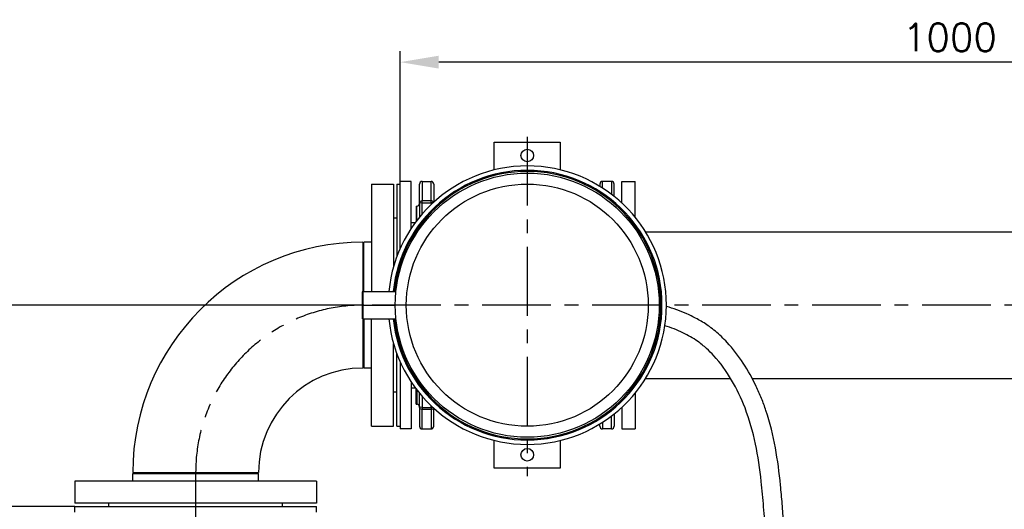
# Model space of a CAD drawing. Header units: millimetres. Extents: x 0 to 5940, y 0 to 4200.
# Tile 28 of 52: x 2385 to 3280, y 1603 to 2048. Entities that reach past the tile are written whole.
import ezdxf

# ---------------------------------------------------------------- set-up
doc = ezdxf.new("R2010")
doc.units = ezdxf.units.MM
doc.header["$LTSCALE"] = 50
doc.linetypes.add('MITTE', pattern=[2, 1.25, -0.25, 0.25, -0.25])
doc.layers.get('DEFPOINTS').update_dxf_attribs({"linetype": 'CONTINUOUS'})
for name, color, linetype in [('01-LINIE-025', 1, 'CONTINUOUS'), ('02-LINIE-035', 2, 'CONTINUOUS'), ('03-LINIE-050', 3, 'CONTINUOUS'), ('05-ACHSE', 1, 'MITTE'), ('06-MASSE1', 1, 'CONTINUOUS')]:
    doc.layers.add(name, color=color, linetype=linetype)
doc.styles.add('ACA_NORM', font='ROMANS.SHX')
doc.dimstyles.new('1-10', dxfattribs={"dimscale": 10, "dimtxt": 2.5, "dimasz": 3.5, "dimexe": 1, "dimexo": 0, "dimgap": 1, "dimtad": 1, "dimdec": 0, "dimzin": 0, "dimtxsty": 'ACA_NORM', "dimcen": 0, "dimadec": 0, "dimazin": 0, "dimtfac": 2.4, "dimtdec": 0, "dimtmove": 0, "dimatfit": 3, "dimfxl": 1, "dimtolj": 1, "dimtzin": 0, "dimarcsym": 0})

# ---------------------------------------------------------------- blocks, each defined once
blk = doc.blocks.new('*D8')
at = {"layer": '06-MASSE1', "color": 0, "lineweight": -2}
for p, q in [((2698.15, 1788.44), (2073.89, 1788.44)), ((2083.89, 1640.44), (2083.89, 1753.44)), ((2435.15, 1605.44), (2073.89, 1605.44))]:
    blk.add_line(p, q, dxfattribs=at)
at = {"layer": '06-MASSE1', "color": 0}
for points in [[(2078.06, 1753.44), (2089.72, 1753.44), (2083.89, 1788.44)], [(2078.06, 1640.44), (2089.72, 1640.44), (2083.89, 1605.44)]]:
    blk.add_solid(points, dxfattribs=at)
at = {"layer": 'DEFPOINTS', "color": 0}
for p in [(2083.89, 1788.44), (2698.15, 1788.44), (2435.15, 1605.44)]:
    blk.add_point(p, dxfattribs=at)
at = {"layer": '06-MASSE1', "color": 0, "insert": (2061.39, 1696.94), "char_height": 25, "attachment_point": 5, "rotation": 90, "style": 'ACA_NORM'}
blk.add_mtext('\\A1;183', dxfattribs=at)
blk = doc.blocks.new('*D11')
at = {"layer": '06-MASSE1', "color": 0, "lineweight": -2}
for p, q in [((2731.15, 1900.94), (2731.15, 2019.27)), ((3730.65, 1854.94), (3730.65, 2019.27)), ((3695.65, 2009.27), (2766.15, 2009.27))]:
    blk.add_line(p, q, dxfattribs=at)
at = {"layer": '06-MASSE1', "color": 0}
for points in [[(2766.15, 2015.1), (2766.15, 2003.44), (2731.15, 2009.27)], [(3695.65, 2015.1), (3695.65, 2003.44), (3730.65, 2009.27)]]:
    blk.add_solid(points, dxfattribs=at)
at = {"layer": 'DEFPOINTS', "color": 0}
for p in [(2731.15, 2009.27), (2731.15, 1900.94), (3730.65, 1854.94)]:
    blk.add_point(p, dxfattribs=at)
at = {"layer": '06-MASSE1', "color": 0, "insert": (3230.9, 2031.77), "char_height": 25, "attachment_point": 5, "style": 'ACA_NORM'}
blk.add_mtext('\\A1;1000', dxfattribs=at)
blk = doc.blocks.new('*D12')
at = {"layer": '06-MASSE1', "color": 0, "lineweight": -2}
for p, q in [((3730.65, 1721.94), (3730.65, 808.62)), ((2405.15, 1123.85), (2405.15, 808.62)), ((3695.65, 818.62), (2440.15, 818.62))]:
    blk.add_line(p, q, dxfattribs=at)
at = {"layer": '06-MASSE1', "color": 0}
for points in [[(2440.15, 824.46), (2440.15, 812.79), (2405.15, 818.62)], [(3695.65, 824.46), (3695.65, 812.79), (3730.65, 818.62)]]:
    blk.add_solid(points, dxfattribs=at)
at = {"layer": 'DEFPOINTS', "color": 0}
for p in [(3730.65, 1721.94), (2405.15, 1123.85), (2405.15, 818.62)]:
    blk.add_point(p, dxfattribs=at)
at = {"layer": '06-MASSE1', "color": 0, "insert": (3067.9, 841.12), "char_height": 25, "attachment_point": 5, "style": 'ACA_NORM'}
blk.add_mtext('\\A1;1330', dxfattribs=at)
blk = doc.blocks.new('A$C9c85ffa7')
at = {"layer": '02-LINIE-035'}
for p, q in [((-149.5, 12.5), (-150, 12)), ((-150, 12), (-150, 0)), ((-149.5, 0), (-149.5, 12.5)), ((-149.5, 12.5), (-119.35, 12.5)), ((-150, 0), (-149.5, 0)), ((-150, 0), (-150, -12)), ((-149.5, -12.5), (-149.5, 0)), ((-149.5, 0), (-120, 0)), ((-149.5, -12.5), (-150, -12)), ((-149.5, -12.5), (-119.35, -12.5))]:
    blk.add_line(p, q, dxfattribs=at)
for radius in [120, 110]:
    blk.add_circle((0, 0), radius, dxfattribs=at)
for radius, start, end in [(126.5, 185.67089, 174.32911), (122.5, 185.8567, 174.1433), (121.5, 185.90508, 174.09492)]:
    blk.add_arc((0, 0), radius, start, end, dxfattribs=at)

msp = doc.modelspace()

# ---------------------------------------------------------------- linework, layer by layer
at = {"layer": '02-LINIE-035'}
for p, q in [((2816.65, 1911.33), (2816.65, 1936.44)), ((2816.65, 1936.44), (2876.65, 1936.44)), ((2876.65, 1936.44), (2876.65, 1911.33)), ((2705.15, 1898.44), (2705.15, 1800.94)), ((2705.15, 1898.44), (2725.15, 1898.44)), ((2725.15, 1898.44), (2725.15, 1823.65)), ((2728.15, 1898.44), (2728.15, 1832.71)), ((2728.15, 1898.44), (2731.15, 1898.44)), ((2731.15, 1840.03), (2731.15, 1900.94)), ((2741.15, 1900.94), (2731.15, 1900.94)), ((2741.15, 1858.24), (2741.15, 1900.94)), ((2748.65, 1881.12), (2748.65, 1898.44)), ((2751.15, 1900.94), (2751.15, 1883.22)), ((2751.15, 1900.94), (2759.15, 1900.94)), ((2759.15, 1883.22), (2759.15, 1900.94)), ((2761.65, 1898.44), (2761.65, 1882.13)), ((2912.65, 1898.44), (2912.65, 1896.36)), ((2915.15, 1894.79), (2915.15, 1900.94)), ((2923.15, 1900.94), (2915.15, 1900.94)), ((2923.15, 1900.94), (2923.15, 1889.19)), ((2925.65, 1887.24), (2925.65, 1898.44)), ((2932.65, 1881.21), (2932.65, 1900.94)), ((2932.65, 1900.94), (2944.65, 1900.94)), ((2944.65, 1868.43), (2944.65, 1900.94)), ((2748.65, 1881.12), (2748.65, 1868.43)), ((2751.15, 1881.34), (2751.15, 1883.22)), ((2759.15, 1883.22), (2751.15, 1883.22)), ((2751.15, 1871.4), (2751.15, 1881.34)), ((2751.15, 1881.34), (2759.15, 1881.34)), ((2759.15, 1881.34), (2759.15, 1883.22)), ((2759.15, 1881.34), (2759.15, 1879.8)), ((2745.65, 1878.44), (2745.65, 1864.61)), ((2745.65, 1878.44), (2746.15, 1878.44)), ((2746.15, 1865.26), (2746.15, 1878.44)), ((2728.15, 1867.44), (2725.15, 1867.44)), ((2741.15, 1863.44), (2744.79, 1863.44)), ((2954.27, 1854.94), (3730.65, 1854.94)), ((2697.15, 1845.59), (2697.15, 1731.29)), ((2698.15, 1800.94), (2698.15, 1845.59)), ((2705.15, 1845.59), (2698.15, 1845.59)), ((2698.15, 1775.94), (2698.15, 1731.29)), ((2705.15, 1678.44), (2705.15, 1775.94)), ((2725.15, 1678.44), (2725.15, 1753.23)), ((2728.15, 1678.44), (2728.15, 1744.17)), ((2731.15, 1736.85), (2731.15, 1675.94)), ((2705.15, 1731.29), (2698.15, 1731.29)), ((2954.27, 1721.94), (3031.56, 1721.94)), ((3051.19, 1721.94), (3730.65, 1721.94)), ((2741.15, 1718.64), (2741.15, 1675.94)), ((2741.15, 1713.44), (2744.79, 1713.44)), ((2745.65, 1698.44), (2745.65, 1712.27)), ((2746.15, 1711.62), (2746.15, 1698.44)), ((2728.15, 1709.44), (2725.15, 1709.44)), ((2748.65, 1695.76), (2748.65, 1708.45)), ((2751.15, 1705.48), (2751.15, 1695.54)), ((2944.65, 1708.45), (2944.65, 1675.94)), ((2745.65, 1698.44), (2746.15, 1698.44)), ((2748.65, 1695.76), (2748.65, 1678.44)), ((2751.15, 1695.54), (2751.15, 1693.66)), ((2751.15, 1695.54), (2759.15, 1695.54)), ((2751.15, 1675.94), (2751.15, 1693.66)), ((2759.15, 1693.66), (2751.15, 1693.66)), ((2759.15, 1695.54), (2759.15, 1697.08)), ((2759.15, 1695.54), (2759.15, 1693.66)), ((2759.15, 1693.66), (2759.15, 1675.94)), ((2761.65, 1678.44), (2761.65, 1694.75)), ((2932.65, 1695.67), (2932.65, 1675.94)), ((2923.15, 1675.94), (2923.15, 1687.69)), ((2925.65, 1689.64), (2925.65, 1678.44)), ((2705.15, 1678.44), (2725.15, 1678.44)), ((2728.15, 1678.44), (2731.15, 1678.44)), ((2741.15, 1675.94), (2731.15, 1675.94)), ((2751.15, 1675.94), (2759.15, 1675.94)), ((2912.65, 1678.44), (2912.65, 1680.52)), ((2915.15, 1682.09), (2915.15, 1675.94)), ((2923.15, 1675.94), (2915.15, 1675.94)), ((2932.65, 1675.94), (2944.65, 1675.94)), ((2816.65, 1640.44), (2816.65, 1665.55)), ((2876.65, 1665.55), (2876.65, 1640.44)), ((2876.65, 1640.44), (2816.65, 1640.44)), ((2488, 1636.44), (2602.3, 1636.44)), ((2488, 1635.44), (2602.3, 1635.44)), ((2488, 1628.44), (2488, 1635.44)), ((2602.3, 1628.44), (2602.3, 1635.44)), ((2655.15, 1628.44), (2435.15, 1628.44)), ((2435.15, 1628.44), (2435.15, 1608.44)), ((2655.15, 1628.44), (2655.15, 1608.44)), ((2655.15, 1608.44), (2435.15, 1608.44)), ((2435.15, 1605.44), (2655.15, 1605.44)), ((2435.15, 1600.44), (2435.15, 1605.44)), ((2466.15, 1605.44), (2466.15, 1608.44)), ((2624.15, 1605.44), (2624.15, 1608.44)), ((2655.15, 1600.44), (2655.15, 1605.44))]:
    msp.add_line(p, q, dxfattribs=at)
for centre in [(2846.65, 1924.44), (2846.65, 1652.44)]:
    msp.add_circle(centre, 5.75, dxfattribs=at)
for centre, radius, start, end in [((2751.15, 1898.44), 2.5, 90, 180), ((2759.15, 1898.44), 2.5, 0, 90), ((2915.15, 1898.44), 2.5, 90, 180), ((2923.15, 1898.44), 2.5, 0, 90), ((2746.15, 1880.94), 2.5, 270, 0), ((2697.15, 1636.44), 209.15, 90, 180), ((2697.15, 1636.44), 94.85, 90, 180), ((2746.15, 1695.94), 2.5, 0, 90), ((2751.15, 1678.44), 2.5, 180, 270), ((2759.15, 1678.44), 2.5, 270, 0), ((2915.15, 1678.44), 2.5, 180, 270), ((2923.15, 1678.44), 2.5, 270, 0)]:
    msp.add_arc(centre, radius, start, end, dxfattribs=at)
for centre, major_axis, ratio, start_param, end_param in [((2751.15, 1881.12), (-2.5, 0), 0.842524, 4.712389, 6.283185), ((2751.15, 1881.12), (-2.5, 0), 0.087156, 4.712389, 6.283185), ((2759.15, 1881.12), (2.5, 0), 0.842524, 0.403434, 1.570796), ((2759.15, 1881.12), (2.5, 0), 0.087156, 0.885379, 1.570796)]:
    msp.add_ellipse(centre, major_axis=major_axis, ratio=ratio, start_param=start_param, end_param=end_param, dxfattribs=at)
at = {"layer": '02-LINIE-035', "extrusion": (0, 0, -1)}
for centre, major_axis, ratio, start_param, end_param in [((2751.15, 1695.76), (-2.5, 0), 0.842524, 4.712389, 6.283185), ((2751.15, 1695.76), (-2.5, 0), 0.087156, 4.712389, 6.283185), ((2759.15, 1695.76), (2.5, 0), 0.087156, 0.885379, 1.570796), ((2759.15, 1695.76), (2.5, 0), 0.842524, 0.403434, 1.570796)]:
    msp.add_ellipse(centre, major_axis=major_axis, ratio=ratio, start_param=start_param, end_param=end_param, dxfattribs=at)
at = {"layer": '03-LINIE-050'}
for points, knots in [([(2892, 1331.98), (2899.15, 1332.7), (2906.42, 1333.43), (2920.93, 1335.45), (2928.18, 1336.74), (2938.13, 1339.34), (2940.94, 1340.17), (2945.41, 1341.67), (2947.09, 1342.29), (2951.54, 1344.04), (2954.27, 1345.26), (2959.6, 1347.9), (2962.21, 1349.33), (2969.85, 1353.88), (2974.71, 1357.29), (2984.05, 1364.63), (2988.52, 1368.58), (3000.11, 1379.67), (3006.95, 1387.15), (3016.12, 1397.79), (3018.67, 1400.82), (3023.09, 1406.14), (3024.98, 1408.43), (3028.74, 1413.03), (3030.61, 1415.34), (3036.19, 1422.29), (3039.84, 1426.98), (3049.42, 1439.87), (3055.12, 1448.2), (3065.21, 1465.51), (3069.61, 1474.49), (3073.78, 1485.99), (3074.49, 1488.11), (3076.47, 1494.52), (3077.56, 1498.85), (3079.35, 1507.59), (3080.06, 1512), (3081.86, 1526.64), (3082.26, 1536.98), (3082.08, 1557.68), (3081.5, 1568.05), (3080.48, 1582.44), (3080.16, 1586.55), (3079.62, 1593.51), (3079.39, 1596.37), (3078.94, 1602.08), (3078.71, 1604.94), (3078, 1613.49), (3077.5, 1619.19), (3075.78, 1636.25), (3074.34, 1647.6), (3070.15, 1670.2), (3067.41, 1681.47), (3062.42, 1696.35), (3061.07, 1700.04), (3058.13, 1707.38), (3056.54, 1711.04), (3051.41, 1721.89), (3047.51, 1728.96), (3038.69, 1742.42), (3033.78, 1748.8), (3025, 1758.2), (3021.46, 1761.56), (3015.94, 1766.14), (3014.12, 1767.56), (3010.65, 1770.06), (3009.02, 1771.17), (3005.7, 1773.29), (3004.01, 1774.29), (2998.9, 1777.16), (2995.4, 1778.89), (2985.77, 1783.14), (2979.51, 1785.35), (2973.15, 1787.27)], [0, 0, 0, 0, 21.027658, 21.027658, 42.055316, 42.055316, 50.390943, 50.390943, 55.453823, 55.453823, 63.932963, 63.932963, 72.412103, 72.412103, 89.370384, 89.370384, 106.328664, 106.328664, 134.823993, 134.823993, 146.026529, 146.026529, 154.498182, 154.498182, 162.969835, 162.969835, 179.913141, 179.913141, 208.904439, 208.904439, 237.895736, 237.895736, 244.354679, 244.354679, 257.272566, 257.272566, 270.190453, 270.190453, 299.963417, 299.963417, 329.736381, 329.736381, 341.737434, 341.737434, 350.163215, 350.163215, 358.588996, 358.588996, 375.440558, 375.440558, 409.143681, 409.143681, 442.846805, 442.846805, 453.967457, 453.967457, 465.088109, 465.088109, 487.329413, 487.329413, 509.570717, 509.570717, 523.185183, 523.185183, 529.630958, 529.630958, 535.167886, 535.167886, 540.704814, 540.704814, 551.77867, 551.77867, 570.713955, 570.713955, 570.713955, 570.713955]), ([(2890.27, 1348.99), (2897.31, 1349.7), (2904.25, 1350.41), (2917.68, 1352.26), (2924.18, 1353.41), (2932.85, 1355.62), (2935.3, 1356.33), (2939.36, 1357.67), (2941.01, 1358.27), (2945.85, 1360.19), (2949.01, 1361.67), (2955.2, 1364.99), (2958.23, 1366.84), (2967.2, 1372.89), (2972.98, 1377.6), (2984.23, 1388), (2989.69, 1393.68), (3000.4, 1405.62), (3005.65, 1411.88), (3014.13, 1422.16), (3017.36, 1426.12), (3023.65, 1434.02), (3026.71, 1437.98), (3035.56, 1449.89), (3041, 1457.88), (3050.4, 1474.12), (3054.36, 1482.36), (3057.94, 1492.53), (3058.51, 1494.26), (3059.55, 1497.75), (3060.04, 1499.51), (3061.37, 1504.84), (3062.11, 1508.47), (3064.15, 1520.8), (3064.84, 1529.79), (3065.22, 1548.22), (3064.91, 1557.66), (3064.08, 1571.98), (3063.75, 1576.78), (3063.1, 1585.52), (3062.78, 1589.45), (3062.16, 1597.31), (3061.86, 1601.22), (3060.9, 1612.86), (3060.22, 1620.53), (3058.12, 1639.71), (3056.5, 1651.09), (3051.81, 1673.4), (3048.76, 1684.33), (3041.27, 1703.77), (3037.22, 1712.36), (3027.74, 1728.43), (3022.33, 1735.92), (3014.17, 1744.77), (3011.96, 1746.96), (3007.03, 1751.41), (3004.28, 1753.62), (2999.36, 1757.08), (2997.22, 1758.45), (2992.8, 1761.01), (2990.52, 1762.2), (2983, 1765.81), (2977.51, 1767.92), (2971.77, 1769.78)], [0, 0, 0, 0, 20.667348, 20.667348, 41.334696, 41.334696, 49.728896, 49.728896, 55.626438, 55.626438, 67.421523, 67.421523, 79.216607, 79.216607, 102.9159, 102.9159, 126.615192, 126.615192, 150.314485, 150.314485, 165.123658, 165.123658, 179.932831, 179.932831, 209.551177, 209.551177, 239.169523, 239.169523, 245.204266, 245.204266, 251.239009, 251.239009, 263.308495, 263.308495, 291.639479, 291.639479, 319.970464, 319.970464, 334.166542, 334.166542, 345.741095, 345.741095, 357.315647, 357.315647, 380.464752, 380.464752, 415.962544, 415.962544, 451.460337, 451.460337, 480.149873, 480.149873, 508.83941, 508.83941, 518.977329, 518.977329, 530.749404, 530.749404, 539.320673, 539.320673, 547.891941, 547.891941, 566.834117, 566.834117, 566.834117, 566.834117])]:
    msp.add_open_spline(points, degree=3, knots=knots, dxfattribs=at)
at = {"layer": '05-ACHSE'}
for p, q in [((2846.65, 1941.38), (2846.65, 1632.92)), ((3768.1, 1788.44), (2697.15, 1788.44)), ((2545.15, 1636.44), (2545.15, 995.1))]:
    msp.add_line(p, q, dxfattribs=at)
msp.add_arc((2697.15, 1636.44), 152, 90, 180, dxfattribs=at)

# ---------------------------------------------------------------- block references
at = {"layer": '01-LINIE-025'}
msp.add_blockref('A$C9c85ffa7', (2846.65, 1788.44), dxfattribs=at)

# ---------------------------------------------------------------- dimensions: what is measured, and where the dimension line sits
at = {"layer": '06-MASSE1'}
dim = msp.add_linear_dim(base=(2731.15467365, 2009.27161325), p1=(3730.65467365, 1854.94023835), p2=(2731.15467365, 1900.94023835), dimstyle='1-10', dxfattribs=at)
dim.commit()
dim.dimension.update_dxf_attribs({"geometry": '*D11', "text_midpoint": (3230.90467365, 2031.77161325)})
dim = msp.add_linear_dim(base=(2083.89, 1788.44), p1=(2435.15, 1605.44), p2=(2698.15, 1788.44), angle=270, dimstyle='1-10', dxfattribs=at)
dim.commit()
dim.dimension.update_dxf_attribs({"geometry": '*D8', "text_midpoint": (2061.39, 1696.94)})
dim = msp.add_linear_dim(base=(2405.15467365, 818.6244679), p1=(3730.65467365, 1721.94023835), p2=(2405.15467365, 1123.85045256), dimstyle='1-10', override={"dimrnd": 10}, dxfattribs=at)
dim.commit()
dim.dimension.update_dxf_attribs({"geometry": '*D12', "text_midpoint": (3067.90467365, 841.1244679)})

doc.saveas('drawing.dxf')
